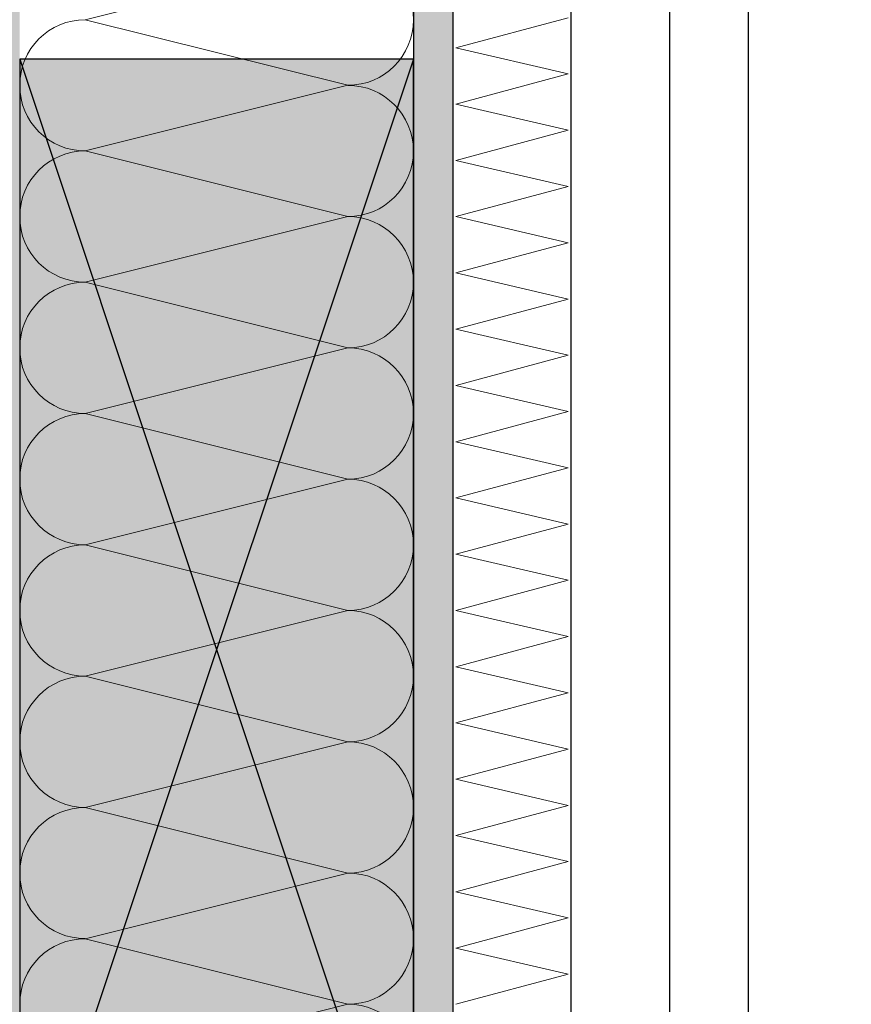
# Model space of a CAD drawing. Header units: metres. Extents: x -12 to 57.2, y -22.2 to 2.8.
# Tile 119 of 126: x 45.39 to 45.812, y -6.975 to -6.475. Entities that reach past the tile are written whole.
import ezdxf

# ---------------------------------------------------------------- set-up
doc = ezdxf.new("R2010")
doc.units = ezdxf.units.M
doc.header["$LTSCALE"] = 0.4
doc.header["$MEASUREMENT"] = 0
doc.layers.get('0').update_dxf_attribs({"color": 8, "lineweight": 9})
doc.layers.get('Defpoints').update_dxf_attribs({"color": 8, "lineweight": 9})
for name, color, linetype in [('Neubau_A-Außenwände', 8, 'Continuous'), ('Neubau_S-Ausbesserung 2D_3D', 8, 'Continuous'), ('Neubau_T-Bemaßung', 8, 'Continuous')]:
    doc.layers.add(name, color=color, linetype=linetype)
doc.styles.add('ERSTELLTER_STIL_2', font='arial.ttf')
doc.dimstyles.new('ERSTELLTER_STIL__1', dxfattribs={"dimtxt": 0.0875, "dimasz": 0.059375, "dimexe": 0.18, "dimexo": 0.0625, "dimgap": 0, "dimtad": 1, "dimzin": 0, "dimdsep": 46, "dimtxsty": 'ERSTELLTER_STIL_2', "dimblk": 'ARROWHEAD_6', "dimblk1": 'ARROWHEAD_6', "dimblk2": 'ARROWHEAD_6', "dimcen": 0.09, "dimclrd": 7, "dimclre": 7, "dimclrt": 7, "dimazin": 0, "dimtfac": 1, "dimtdec": 4, "dimtmove": 0, "dimatfit": 3, "dimfxl": 1, "dimtolj": 1, "dimtzin": 0, "dimarcsym": 0})

# ---------------------------------------------------------------- blocks, each defined once
blk = doc.blocks.new('*X427', base_point=(-24191.65022, 0))
at = {"layer": 'Neubau_A-Außenwände', "color": 8, "linetype": 'Continuous', "lineweight": 9}
for p, q in [((-21238.41015, 3.73333), (-21238.54349, 3.7)), ((-21238.41015, 3.66667), (-21238.54349, 3.7)), ((-21238.41015, 3.66667), (-21238.54349, 3.63333)), ((-21238.41015, 3.6), (-21238.54349, 3.63333)), ((-21238.41015, 3.6), (-21238.54349, 3.56667)), ((-21238.41015, 3.53333), (-21238.54349, 3.56667)), ((-21238.41015, 3.53333), (-21238.54349, 3.5)), ((-21238.41015, 3.46667), (-21238.54349, 3.5)), ((-21238.41015, 3.46667), (-21238.54349, 3.43333)), ((-21238.41015, 3.4), (-21238.54349, 3.43333)), ((-21238.41015, 3.4), (-21238.54349, 3.36667)), ((-21238.41015, 3.33333), (-21238.54349, 3.36667)), ((-21238.41015, 3.33333), (-21238.54349, 3.3)), ((-21238.41015, 3.26667), (-21238.54349, 3.3)), ((-21238.41015, 3.26667), (-21238.54349, 3.23333)), ((-21238.41015, 3.2), (-21238.54349, 3.23333)), ((-21238.41015, 3.2), (-21238.54349, 3.16667))]:
    blk.add_line(p, q, dxfattribs=at)
for centre, start, end in [((-21238.41015, 3.7), 0, 90), ((-21238.54349, 3.66667), 90, 180), ((-21238.41015, 3.7), 270, 0), ((-21238.54349, 3.66667), 180, 270), ((-21238.41015, 3.63333), 0, 90), ((-21238.54349, 3.6), 90, 180), ((-21238.41015, 3.63333), 270, 0), ((-21238.54349, 3.6), 180, 270), ((-21238.41015, 3.56667), 0, 90), ((-21238.54349, 3.53333), 90, 180), ((-21238.41015, 3.56667), 270, 0), ((-21238.54349, 3.53333), 180, 270), ((-21238.41015, 3.5), 0, 90), ((-21238.54349, 3.46667), 90, 180), ((-21238.41015, 3.5), 270, 0), ((-21238.54349, 3.46667), 180, 270), ((-21238.41015, 3.43333), 0, 90), ((-21238.54349, 3.4), 90, 180), ((-21238.41015, 3.43333), 270, 0), ((-21238.54349, 3.4), 180, 270), ((-21238.41015, 3.36667), 0, 90), ((-21238.54349, 3.33333), 90, 180), ((-21238.41015, 3.36667), 270, 0), ((-21238.54349, 3.33333), 180, 270), ((-21238.41015, 3.3), 0, 90), ((-21238.54349, 3.26667), 90, 180), ((-21238.41015, 3.3), 270, 0), ((-21238.54349, 3.26667), 180, 270), ((-21238.41015, 3.23333), 0, 90), ((-21238.54349, 3.2), 90, 180), ((-21238.41015, 3.23333), 270, 0), ((-21238.54349, 3.2), 180, 270), ((-21238.41015, 3.16667), 0, 90)]:
    blk.add_arc(centre, 0.03333, start, end, dxfattribs=at)
blk = doc.blocks.new('*X429', base_point=(-24191.65022, 0))
at = {"layer": 'Neubau_A-Außenwände', "color": 8, "linetype": 'Continuous', "lineweight": 9}
for p, q in [((-21238.35537, 3.68571), (-21238.29827, 3.70102)), ((-21238.29827, 3.67244), (-21238.35537, 3.68571)), ((-21238.35537, 3.65714), (-21238.29827, 3.67244)), ((-21238.29827, 3.64387), (-21238.35537, 3.65714)), ((-21238.35537, 3.62857), (-21238.29827, 3.64387)), ((-21238.29827, 3.6153), (-21238.35537, 3.62857)), ((-21238.35537, 3.6), (-21238.29827, 3.6153)), ((-21238.29827, 3.58673), (-21238.35537, 3.6)), ((-21238.35537, 3.57143), (-21238.29827, 3.58673)), ((-21238.29827, 3.55816), (-21238.35537, 3.57143)), ((-21238.35537, 3.54286), (-21238.29827, 3.55816)), ((-21238.29827, 3.52959), (-21238.35537, 3.54286)), ((-21238.35537, 3.51429), (-21238.29827, 3.52959)), ((-21238.29827, 3.50102), (-21238.35537, 3.51429)), ((-21238.35537, 3.48571), (-21238.29827, 3.50102)), ((-21238.29827, 3.47244), (-21238.35537, 3.48571)), ((-21238.35537, 3.45714), (-21238.29827, 3.47244)), ((-21238.29827, 3.44387), (-21238.35537, 3.45714)), ((-21238.35537, 3.42857), (-21238.29827, 3.44387)), ((-21238.29827, 3.4153), (-21238.35537, 3.42857)), ((-21238.35537, 3.4), (-21238.29827, 3.4153)), ((-21238.29827, 3.38673), (-21238.35537, 3.4)), ((-21238.35537, 3.37143), (-21238.29827, 3.38673)), ((-21238.29827, 3.35816), (-21238.35537, 3.37143)), ((-21238.35537, 3.34286), (-21238.29827, 3.35816)), ((-21238.29827, 3.32959), (-21238.35537, 3.34286)), ((-21238.35537, 3.31429), (-21238.29827, 3.32959)), ((-21238.29827, 3.30102), (-21238.35537, 3.31429)), ((-21238.35537, 3.28571), (-21238.29827, 3.30102)), ((-21238.29827, 3.27244), (-21238.35537, 3.28571)), ((-21238.35537, 3.25714), (-21238.29827, 3.27244)), ((-21238.29827, 3.24387), (-21238.35537, 3.25714)), ((-21238.35537, 3.22857), (-21238.29827, 3.24387)), ((-21238.29827, 3.2153), (-21238.35537, 3.22857)), ((-21238.35537, 3.2), (-21238.29827, 3.2153))]:
    blk.add_line(p, q, dxfattribs=at)
blk = doc.blocks.new('ARROWHEAD_6')
at = {"color": 0, "linetype": 'Continuous', "lineweight": 0}
for p, q in [((-0.5, -0.5), (0.5, 0.5)), ((0, 0), (-1, 0))]:
    blk.add_line(p, q, dxfattribs=at)
blk = doc.blocks.new('*D625')
at = {"layer": 'Defpoints', "color": 0, "linetype": 'Continuous', "transparency": 16777216}
for p in [(47.05875, -1.49488), (47.12, -1.49488), (45.47, -10.195)]:
    blk.add_point(p, dxfattribs=at)
at = {"layer": 'Neubau_T-Bemaßung', "linetype": 'Continuous', "lineweight": -2, "transparency": 16777216}
for p, q in [((47.0575, -1.49488), (46.87875, -1.49488)), ((47.05875, -1.55426), (47.05875, -5.73489)), ((47.05875, -10.13562), (47.05875, -5.962)), ((45.5325, -10.195), (47.23875, -10.195))]:
    blk.add_line(p, q, dxfattribs=at)
at = {"layer": 'Neubau_T-Bemaßung', "linetype": 'Continuous', "lineweight": -2, "transparency": 16777216, "xscale": 0.059375, "yscale": 0.059375, "zscale": 0.059375}
for p, rotation in [((47.05875, -1.49488), 90), ((47.05875, -10.195), 270)]:
    blk.add_blockref('ARROWHEAD_6', p, dxfattribs=dict(at, rotation=rotation))
at = {"layer": 'Neubau_T-Bemaßung', "linetype": 'Continuous', "transparency": 16777216, "insert": (47.05875, -5.84844), "char_height": 0.0875, "attachment_point": 5, "rotation": 90, "style": 'ERSTELLTER_STIL_2'}
blk.add_mtext('\\A1;8.70', dxfattribs=at)

msp = doc.modelspace()

# ---------------------------------------------------------------- hatches: boundary and pattern name
at = {"layer": 'Neubau_A-Außenwände', "linetype": 'Continuous'}
for points in [[(45.375, -7.375), (45.39, -7.375), (45.39, -1.665), (45.375, -1.665)], [(45.59, -1.665), (45.59, -7.152), (45.61, -7.152), (45.61, -1.665)]]:
    msp.add_hatch(color=256, dxfattribs=at).paths.add_polyline_path(points)
at = {"layer": 'Neubau_S-Ausbesserung 2D_3D', "linetype": 'Continuous'}
msp.add_hatch(color=256, dxfattribs=at).paths.add_polyline_path([(45.59, -6.495), (45.39, -6.495), (45.39, -7.095), (45.59, -7.095)])

# ---------------------------------------------------------------- linework, layer by layer
at = {"layer": 'Neubau_A-Außenwände', "linetype": 'Continuous'}
for p, q in [((45.59, -1.665), (45.59, -7.375)), ((45.61, -1.665), (45.61, -7.375)), ((45.67, -1.665), (45.67, -7.375)), ((45.72, -5.71), (45.72, -7.352)), ((45.76, -5.71), (45.76, -7.352))]:
    msp.add_line(p, q, dxfattribs=at)
at = {"layer": 'Neubau_S-Ausbesserung 2D_3D', "linetype": 'Continuous'}
for p, q in [((45.59, -6.495), (45.39, -7.095)), ((45.39, -6.495), (45.59, -7.095))]:
    msp.add_line(p, q, dxfattribs=at)
at = {"layer": 'Neubau_S-Ausbesserung 2D_3D', "linetype": 'Continuous', "flags": 128}
msp.add_lwpolyline([(45.59, -6.495), (45.39, -6.495), (45.39, -7.095), (45.59, -7.095)], close=True, dxfattribs=at)

# ---------------------------------------------------------------- block references
at = {"layer": 'Neubau_A-Außenwände'}
for name in ['*X427', '*X429']:
    msp.add_blockref(name, (-2907.6834, -10.175), dxfattribs=at)

# ---------------------------------------------------------------- dimensions: what is measured, and where the dimension line sits
at = {"layer": 'Neubau_T-Bemaßung', "linetype": 'Continuous'}
dim = msp.add_linear_dim(base=(47.05875, -1.49488), p1=(45.47, -10.195), p2=(47.12, -1.49488), angle=90, dimstyle='ERSTELLTER_STIL__1', override={"dimclrd": 256, "dimclre": 256, "dimclrt": 256}, dxfattribs=at)
dim.commit()
dim.dimension.update_dxf_attribs({"geometry": '*D625', "text_midpoint": (47.05875, -5.84844), "dimtype": 160, "text_rotation": 90})

doc.saveas('drawing.dxf')
